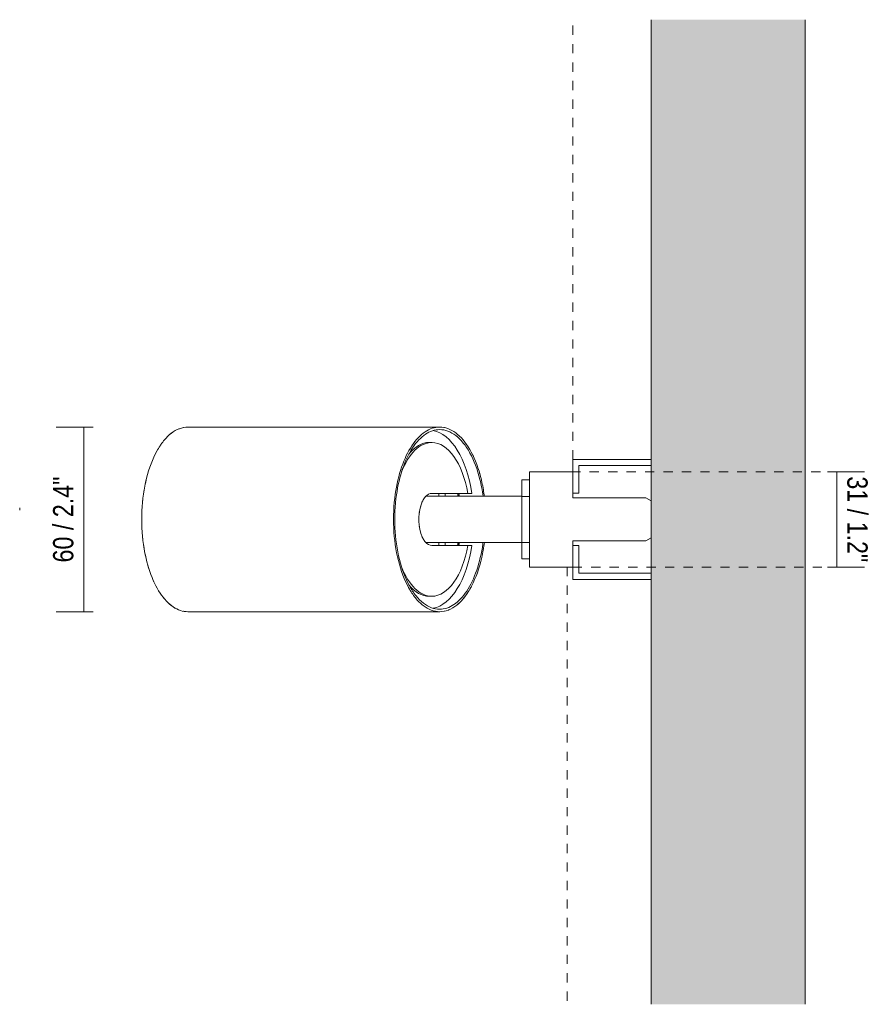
# Model space of a CAD drawing. Header units: millimetres. Extents: x -6669 to -5550, y 142 to 6739.
# Tile 4 of 4: x -6361 to -6085, y 6419 to 6739. Entities that reach past the tile are written whole.
import ezdxf

# ---------------------------------------------------------------- set-up
doc = ezdxf.new("R2010")
doc.units = ezdxf.units.MM
doc.linetypes.add('Dash', pattern=[6, 3, -3])
doc.layers.add('A-ANNO-DIMS', color=7, linetype='Continuous', lineweight=9, true_color=0x5b5b5b)
for name, color, linetype, lineweight in [('A-ANNO-DIMS-3', 7, 'Continuous', 9), ('A-WALL', 7, 'Continuous', 9), ('E-LITE-EQPM', 7, 'Continuous', 20)]:
    doc.layers.add(name, color=color, linetype=linetype, lineweight=lineweight)
doc.styles.add('Arial Narrow', font='ARIALN.TTF', dxfattribs={"height": 6.6})
doc.dimstyles.new('FARO_-_2_2mm_Arial_Narrow_mm_Inch_Left', dxfattribs={"dimscale": 304.8, "dimtxt": 6.754644, "dimasz": 0, "dimexe": 0.029528, "dimexo": 0.0625, "dimgap": 0.004921, "dimtad": 1, "dimdec": 0, "dimzin": 0, "dimdsep": 46, "dimtxsty": 'Arial Narrow', "dimblk1": 'NONE', "dimblk2": 'NONE', "dimsah": 1, "dimcen": 0.09, "dimadec": 0, "dimazin": 0, "dimtfac": 1, "dimtdec": 4, "dimtix": 1, "dimtmove": 0, "dimatfit": 3, "dimfxl": 0.009843, "dimfxlon": 1, "dimtvp": 1, "dimtolj": 1, "dimtzin": 0, "dimarcsym": 2})
doc.dimstyles.new('FARO_-_2_2mm_Arial_Narrow_mm_Inch_Right', dxfattribs={"dimscale": 304.8, "dimtxt": 6.754644, "dimasz": 0, "dimexe": 0.029528, "dimexo": 0.0625, "dimgap": 0.004921, "dimtad": 1, "dimdec": 0, "dimzin": 0, "dimdsep": 46, "dimtxsty": 'Arial Narrow', "dimblk1": 'NONE', "dimblk2": 'NONE', "dimsah": 1, "dimcen": 0.09, "dimadec": 0, "dimazin": 0, "dimtfac": 1, "dimtdec": 4, "dimtix": 1, "dimtmove": 0, "dimatfit": 3, "dimfxl": 0.009843, "dimfxlon": 1, "dimtvp": 1, "dimtolj": 1, "dimtzin": 0, "dimarcsym": 2})

# ---------------------------------------------------------------- blocks, each defined once
blk = doc.blocks.new('43720 - 43720 STAN White track projector-519824-Planta_PDF')
at = {"layer": 'E-LITE-EQPM'}
for p, q in [((-3340.14, 6601.48), (-3341.01, 6601.49)), ((-3308.46, 6589.31), (-3310.96, 6589.31)), ((-3310.96, 6584.01), (-3310.96, 6589.31)), ((-3340.27, 6584.94), (-3328.51, 6584.94)), ((-3337.96, 6584.94), (-3337.96, 6584)), ((-3335.96, 6584), (-3335.96, 6584.94)), ((-3328.51, 6584.94), (-3327.26, 6584.94)), ((-3308.46, 6583.97), (-3310.96, 6583.97)), ((-3328.51, 6568.05), (-3340.27, 6568.05)), ((-3337.96, 6569), (-3337.96, 6568.05)), ((-3335.96, 6568.05), (-3335.96, 6569)), ((-3327.26, 6568.05), (-3328.51, 6568.05)), ((-3310.96, 6569.02), (-3308.46, 6569.02)), ((-3310.96, 6563.69), (-3310.96, 6568.99)), ((-3310.96, 6563.69), (-3308.46, 6563.69)), ((-3341.01, 6551.5), (-3340.14, 6551.52))]:
    blk.add_line(p, q, dxfattribs=at)
for centre, major_axis, start_param, end_param in [((-3419.55, 6576.5), (0, 30), 0.184965, 0.20944), ((-3419.55, 6576.5), (0, 30), 0.092826, 0.10472), ((-3337.71, 6576.5), (0, 30), 6.178466, 6.193902), ((-3337.71, 6576.5), (0, 30), 5.927124, 6.105213), ((-3419.55, 6576.5), (0, 30), 0.523599, 0.552637), ((-3419.55, 6576.5), (0, 30), 0.277534, 0.459441), ((-3341.13, 6576.5), (0, 29), 5.007972, 6.193463), ((-3337.71, 6576.5), (0, 30), 5.840681, 5.864306), ((-3337.71, 6576.5), (0, 30), 5.75056, 5.759587), ((-3419.55, 6576.5), (0, 30), 0.628319, 0.64584), ((-3340.27, 6576.5), (0, 24.98), 0, 0.907072), ((-3341.13, 6576.5), (0, 25), 0, 0.555383), ((-3340.27, 6576.5), (0, 24.98), 5.057354, 6.283185), ((-3337.71, 6576.5), (0, 30), 5.654867, 5.661373), ((-3337.71, 6576.5), (0, 30), 5.550147, 5.573171), ((-3419.55, 6576.5), (0, 30), 0.831325, 0.837758), ((-3419.55, 6576.5), (0, 30), 0.733038, 0.73889), ((-3337.71, 6576.5), (0, 30), 5.445427, 5.484404), ((-3419.55, 6576.5), (0, 30), 0.923361, 0.942478), ((-3337.71, 6576.5), (0, 30), 5.306175, 5.340708), ((-3419.55, 6576.5), (0, 30), 1.108125, 1.200682), ((-3419.55, 6576.5), (0, 30), 1.015684, 1.047198), ((-3337.71, 6576.5), (0, 30), 5.216929, 5.235988), ((-3337.71, 6576.5), (0, 30), 5.12767, 5.131268), ((-3419.55, 6576.5), (0, 30), 1.256637, 1.293255), ((-3340.27, 6576.5), (0, 8.45), 0, 0.523599), ((-3345.46, 6576.5), (0, 28.39), 4.980058, 5.014624), ((-3345.46, 6576.5), (0, 29), 4.974264, 5.007972), ((-3345.46, 6576.5), (0, 29.19), 4.972562, 5.006181), ((-3337.71, 6576.5), (0, 30), 5.026548, 5.038924), ((-3419.55, 6576.5), (0, 30), 1.361357, 1.385836), ((-3340.27, 6576.5), (0, 8.45), 1.047198, 1.072742), ((-3340.27, 6576.5), (0, 8.45), 0.666065, 0.869462), ((-3419.55, 6576.5), (0, 30), 1.466077, 1.478359), ((-3340.27, 6576.5), (0, 8.45), 1.470491, 1.671101), ((-3340.27, 6576.5), (0, 8.45), 1.271254, 1.308997), ((-3419.55, 6576.5), (0, 30), 1.663234, 1.675516), ((-3340.27, 6576.5), (0, 8.45), 1.832596, 1.870339), ((-3419.55, 6576.5), (0, 30), 1.755756, 1.780236), ((-3340.27, 6576.5), (0, 8.45), 2.068851, 2.094395), ((-3340.27, 6576.5), (0, 8.45), 2.272131, 2.475527), ((-3419.55, 6576.5), (0, 30), 1.848338, 1.884956), ((-3340.27, 6576.5), (0, 8.45), 2.617994, 3.141593), ((-3340.27, 6576.5), (0, 24.98), 3.141593, 4.367424), ((-3341.13, 6576.5), (0, 29), 3.231223, 4.416806), ((-3345.46, 6576.5), (0, 28.39), 4.410153, 4.44472), ((-3345.46, 6576.5), (0, 29), 4.416806, 4.450514), ((-3345.46, 6576.5), (0, 29.19), 4.418597, 4.452216), ((-3337.71, 6576.5), (0, 30), 4.383102, 4.39823), ((-3419.55, 6576.5), (0, 30), 1.940911, 2.033468), ((-3337.71, 6576.5), (0, 30), 4.287681, 4.29351), ((-3419.55, 6576.5), (0, 30), 2.094395, 2.125909), ((-3340.27, 6576.5), (0, 24.98), 2.234399, 3.141593), ((-3337.71, 6576.5), (0, 30), 4.18879, 4.192225), ((-3419.55, 6576.5), (0, 30), 2.199115, 2.218231), ((-3337.71, 6576.5), (0, 30), 4.08407, 4.096395), ((-3419.55, 6576.5), (0, 30), 2.303835, 2.310268), ((-3341.13, 6576.5), (0, 25), 2.58621, 3.141593), ((-3337.71, 6576.5), (0, 30), 3.874631, 3.904591), ((-3337.71, 6576.5), (0, 30), 3.979351, 4.000546), ((-3419.55, 6576.5), (0, 30), 2.402703, 2.408554), ((-3419.55, 6576.5), (0, 30), 2.495753, 2.513274), ((-3337.71, 6576.5), (0, 30), 3.524155, 3.808656), ((-3419.55, 6576.5), (0, 30), 2.588955, 2.617994), ((-3419.55, 6576.5), (0, 30), 2.682151, 2.864059), ((-3419.55, 6576.5), (0, 30), 2.932153, 2.956628), ((-3419.55, 6576.5), (0, 30), 3.036873, 3.048766), ((-3337.71, 6576.5), (0, 30), 3.237571, 3.246312), ((-3337.71, 6576.5), (0, 30), 3.332765, 3.351032), ((-3337.71, 6576.5), (0, 30), 3.428435, 3.455752)]:
    blk.add_ellipse(centre, major_axis=major_axis, ratio=0.5, start_param=start_param, end_param=end_param, dxfattribs=at)
blk = doc.blocks.new('DIMBLOCK1-Planta_PDF')
at = {"layer": 'A-ANNO-DIMS-3', "color": 251, "true_color": 0x5b5b5b, "transparency": 16777216}
for p, q in [((-6098.5, 6592), (-6086.5, 6592)), ((-6095.5, 6592), (-6098.5, 6592)), ((-6095.5, 6561), (-6095.5, 6592)), ((-6098.5, 6561), (-6086.5, 6561)), ((-6095.5, 6561), (-6098.5, 6561))]:
    blk.add_line(p, q, dxfattribs=at)
at = {"layer": 'A-ANNO-DIMS-3', "color": 0, "transparency": 16777216, "insert": (-6085.47, 6590.49), "char_height": 6.6, "width": 33.5802, "attachment_point": 1, "rotation": 270, "line_spacing_factor": 0.974696, "style": 'Arial Narrow'}
blk.add_mtext('31 / 1.2"', dxfattribs=at)
blk = doc.blocks.new('_None')
blk = doc.blocks.new('DIMBLOCK2-Planta_PDF')
at = {"layer": 'A-ANNO-DIMS-3', "color": 251, "true_color": 0x5b5b5b, "transparency": 16777216}
for p, q in [((-6337.21, 6606.5), (-6349.21, 6606.5)), ((-6340.21, 6546.5), (-6340.21, 6606.5)), ((-6340.21, 6606.5), (-6337.21, 6606.5)), ((-6337.21, 6546.5), (-6349.21, 6546.5)), ((-6340.21, 6546.5), (-6337.21, 6546.5))]:
    blk.add_line(p, q, dxfattribs=at)
at = {"layer": 'A-ANNO-DIMS-3', "color": 0, "transparency": 16777216, "insert": (-6350.24, 6562.5), "char_height": 6.6, "width": 33.5802, "attachment_point": 1, "rotation": 90, "line_spacing_factor": 0.974696, "style": 'Arial Narrow'}
blk.add_mtext('60 / 2.4"', dxfattribs=at)

msp = doc.modelspace()

# ---------------------------------------------------------------- hatches: boundary and pattern name
at = {"layer": 'A-WALL', "true_color": 0xf7f7f7}
msp.add_hatch(color=7, dxfattribs=at).paths.add_polyline_path([(-6105.82, 6418.88), (-6105.82, 6738.92), (-6155.82, 6738.92), (-6155.82, 6418.88)], flags=0)

# ---------------------------------------------------------------- linework, layer by layer
at = {"layer": 'A-ANNO-DIMS', "color": 254, "linetype": 'Dash', "true_color": 0xd2d2d2}
for p, q in [((-6181.32, 6596), (-6181.32, 6738.92)), ((-6187.82, 6592), (-6099.82, 6592)), ((-6183.12, 6561), (-6183.12, 6418.88)), ((-6181.32, 6561), (-6099.82, 6561))]:
    msp.add_line(p, q, dxfattribs=at)
at = {"layer": 'A-ANNO-DIMS', "color": 9, "true_color": 0xc8c8c8}
for p, q in [((-6181.32, 6596), (-6181.32, 6592)), ((-6155.82, 6596), (-6181.32, 6596)), ((-6155.82, 6594), (-6155.82, 6596)), ((-6179.32, 6585), (-6179.32, 6594)), ((-6179.32, 6594), (-6155.82, 6594)), ((-6181.32, 6592), (-6181.32, 6585)), ((-6181.32, 6585), (-6179.32, 6585)), ((-6179.32, 6568), (-6181.32, 6568)), ((-6181.32, 6568), (-6181.32, 6561)), ((-6179.32, 6559), (-6179.32, 6568)), ((-6181.32, 6561), (-6181.32, 6557)), ((-6155.82, 6559), (-6179.32, 6559)), ((-6155.82, 6557), (-6155.82, 6559)), ((-6181.32, 6557), (-6155.82, 6557))]:
    msp.add_line(p, q, dxfattribs=at)
at = {"layer": 'A-ANNO-DIMS'}
msp.add_line((-6361.08, 6579.5), (-6361.08, 6580.3), dxfattribs=at)
at = {"layer": 'A-WALL', "color": 253, "true_color": 0xaaaaaa}
for p, q in [((-6155.82, 6596), (-6155.82, 6738.92)), ((-6105.82, 6738.92), (-6105.82, 6418.88)), ((-6155.82, 6582.5), (-6155.82, 6594)), ((-6155.82, 6559), (-6155.82, 6570.5)), ((-6155.82, 6418.88), (-6155.82, 6557))]:
    msp.add_line(p, q, dxfattribs=at)
at = {"layer": 'E-LITE-EQPM'}
for p, q in [((-6224.57, 6606.5), (-6306.41, 6606.5)), ((-6181.32, 6592), (-6195.32, 6592)), ((-6195.32, 6592), (-6195.32, 6576.5)), ((-6221.82, 6584), (-6229.07, 6584)), ((-6197.82, 6584), (-6221.82, 6584)), ((-6197.82, 6569), (-6197.82, 6584)), ((-6181.32, 6583.5), (-6181.32, 6585)), ((-6157.55, 6583.5), (-6181.32, 6583.5)), ((-6155.82, 6582.5), (-6157.55, 6583.5)), ((-6155.82, 6570.5), (-6155.82, 6582.5)), ((-6195.32, 6576.5), (-6195.32, 6561)), ((-6157.55, 6569.5), (-6155.82, 6570.5)), ((-6229.07, 6569), (-6221.82, 6569)), ((-6221.82, 6569), (-6197.82, 6569)), ((-6181.32, 6568), (-6181.32, 6569.5)), ((-6181.32, 6569.5), (-6157.55, 6569.5)), ((-6195.32, 6561), (-6181.32, 6561)), ((-6306.41, 6546.5), (-6224.57, 6546.5))]:
    msp.add_line(p, q, dxfattribs=at)
for points, knots in [([(-6306.41, 6606.5), (-6308.28, 6606.49), (-6311.02, 6605.46), (-6314.35, 6602.15), (-6317.31, 6597.68), (-6320.15, 6590.18), (-6321.69, 6579.33), (-6321.19, 6568.57), (-6319, 6559.24), (-6315.61, 6552.14), (-6311.25, 6547.55), (-6308.04, 6546.5), (-6306.41, 6546.5)], [0, 0, 0, 0, 0.117647, 0.176471, 0.235294, 0.352941, 0.470588, 0.588235, 0.691176, 0.794118, 0.897059, 1, 1, 1, 1]), ([(-6224.57, 6546.5), (-6226.44, 6546.5), (-6229.18, 6547.53), (-6232.51, 6550.84), (-6235.47, 6555.32), (-6238.31, 6562.82), (-6239.85, 6573.66), (-6239.35, 6584.43), (-6237.16, 6593.75), (-6233.77, 6600.86), (-6229.41, 6605.44), (-6226.2, 6606.49), (-6224.57, 6606.5)], [0, 0, 0, 0, 0.117647, 0.176471, 0.235294, 0.352941, 0.470588, 0.588235, 0.691176, 0.794118, 0.897059, 1, 1, 1, 1]), ([(-6224.57, 6547.3), (-6226.4, 6547.31), (-6229.06, 6548.31), (-6232.3, 6551.53), (-6235.18, 6555.88), (-6237.94, 6563.18), (-6239.44, 6573.74), (-6238.95, 6584.21), (-6236.82, 6593.29), (-6233.52, 6600.2), (-6229.28, 6604.66), (-6226.17, 6605.68), (-6224.57, 6605.69)], [0, 0, 0, 0, 0.117647, 0.176471, 0.235294, 0.352941, 0.470588, 0.588235, 0.691176, 0.794118, 0.897059, 1, 1, 1, 1]), ([(-6210.05, 6584), (-6210.14, 6584.71), (-6210.5, 6587.11), (-6211.73, 6592.7), (-6214.57, 6599.71), (-6219.24, 6605.22), (-6222.77, 6606.49), (-6224.57, 6606.5)], [0.0731255, 0.0731255, 0.0731255, 0.0731255, 0.125, 0.25, 0.5, 0.75, 1, 1, 1, 1]), ([(-6224.57, 6605.69), (-6222.75, 6605.69), (-6220.08, 6604.68), (-6216.84, 6601.46), (-6213.96, 6597.11), (-6211.7, 6591.13), (-6210.72, 6585.9), (-6210.46, 6584)], [0, 0, 0, 0, 0.1176471, 0.1764706, 0.2352941, 0.3529412, 0.4172498, 0.4172498, 0.4172498, 0.4172498]), ([(-6229.07, 6584), (-6229.57, 6583.47), (-6230.45, 6582.06), (-6231.27, 6579.04), (-6231.44, 6575.64), (-6230.85, 6571.81), (-6229.82, 6569.78), (-6229.07, 6569)], [0, 0, 0, 0, 0.181818, 0.363636, 0.545455, 0.727273, 1, 1, 1, 1]), ([(-6210.46, 6568.99), (-6210.48, 6568.83), (-6210.92, 6565.63), (-6212.32, 6559.7), (-6215.62, 6552.79), (-6219.85, 6548.33), (-6222.98, 6547.31), (-6224.57, 6547.3)], [0.5827502, 0.5827502, 0.5827502, 0.5827502, 0.5882353, 0.6911765, 0.7941176, 0.8970588, 1, 1, 1, 1]), ([(-6224.57, 6546.5), (-6222.64, 6546.5), (-6219.8, 6547.6), (-6216.38, 6551.14), (-6213.37, 6555.89), (-6211.18, 6562.08), (-6210.26, 6567.33), (-6210.05, 6568.99)], [0, 0, 0, 0, 0.2222222, 0.3333333, 0.4444444, 0.6666667, 0.7665199, 0.7665199, 0.7665199, 0.7665199])]:
    msp.add_open_spline(points, degree=3, knots=knots, dxfattribs=at)

# ---------------------------------------------------------------- block references
msp.add_blockref('43720 - 43720 STAN White track projector-519824-Planta_PDF', (-2886.86, 0), dxfattribs=at)

# ---------------------------------------------------------------- dimensions: what is measured, and where the dimension line sits
at = {"layer": 'A-ANNO-DIMS'}
for base, p1, p2, dimstyle, override, picture, middle in [((-6340.21, 6606.5), (-6337.21, 6546.5), (-6337.21, 6606.5), 'FARO_-_2_2mm_Arial_Narrow_mm_Inch_Left', {"dimpost": '<>', "dimfxl": 60}, 'DIMBLOCK2-Planta_PDF', (-6345.98, 6576.5)), ((-6095.5, 6592), (-6098.5, 6561), (-6098.5, 6592), 'FARO_-_2_2mm_Arial_Narrow_mm_Inch_Right', {"dimtad": 4, "dimpost": '<>', "dimfxl": 31}, 'DIMBLOCK1-Planta_PDF', (-6089.73, 6576.5))]:
    dim = msp.add_linear_dim(base=base, p1=p1, p2=p2, angle=90, dimstyle=dimstyle, override=override, dxfattribs=at)
    dim.commit()
    dim.dimension.update_dxf_attribs({"geometry": picture, "text_midpoint": middle})

doc.saveas('drawing.dxf')
